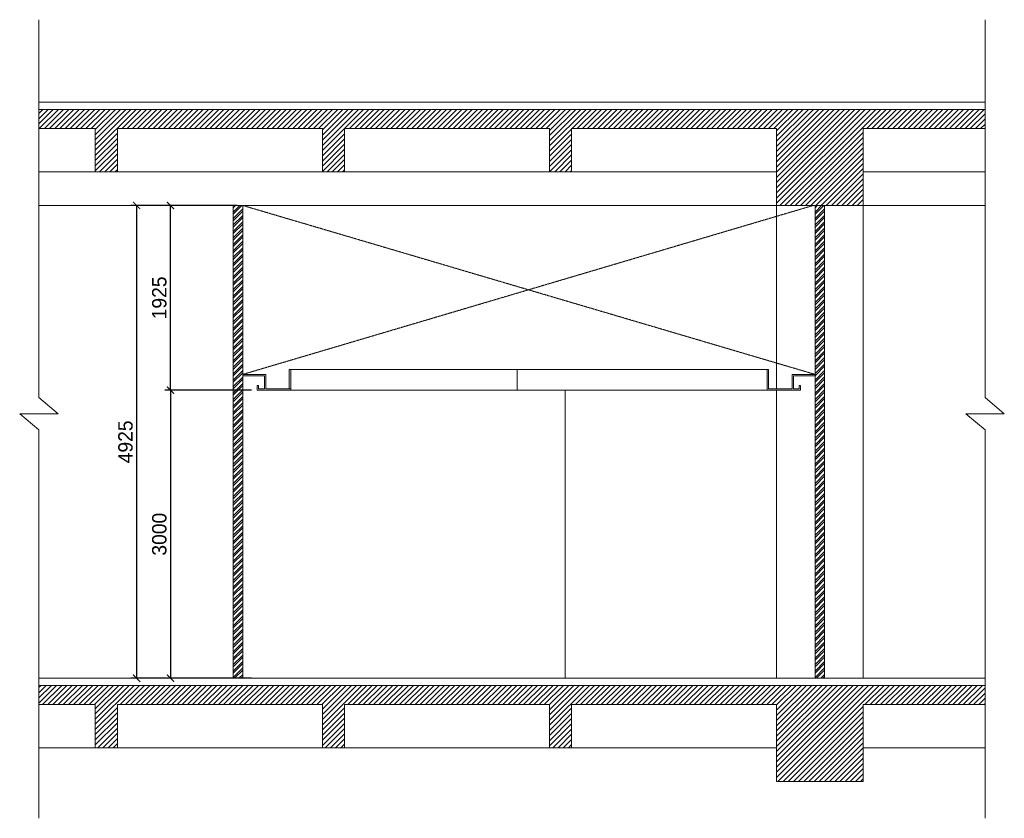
# Model space of a CAD drawing. Header units: millimetres. Extents: x 325 to 175091, y -14729 to 20560.
# Tile 25 of 25: x 164834 to 175091, y 4283 to 12603. Entities that reach past the tile are written whole.
import ezdxf

# ---------------------------------------------------------------- set-up
doc = ezdxf.new("R2010")
doc.units = ezdxf.units.MM
doc.header["$LTSCALE"] = 2.5
doc.linetypes.add('HIDDEN', pattern=[0.375, 0.25, -0.125])
doc.layers.get('0').update_dxf_attribs({"color": 8, "lineweight": 5})
doc.layers.get('Defpoints').update_dxf_attribs({"color": 8, "lineweight": 5})
for name, color, linetype, lineweight in [('Dimension', 8, 'Continuous', 5), ('ELEVATION 1', 8, 'Continuous', 5), ('ELEVATION 3', 8, 'Continuous', 5), ('ELEVATION 4', 8, 'Continuous', 5), ('ELEVATION 5', 8, 'Continuous', 5), ('ELEVATION-4', 8, 'Continuous', 5), ('FURNITURES', 8, 'Continuous', 5), ('HATCH LIGHT', 8, 'Continuous', 5), ('HATCH MEDIUM', 8, 'Continuous', 5)]:
    doc.layers.add(name, color=color, linetype=linetype, lineweight=lineweight)
doc.dimstyles.new('AJKD_75', dxfattribs={"dimscale": 75, "dimtxt": 2, "dimasz": 1, "dimexe": 0.8, "dimexo": 0.8, "dimgap": 0.5, "dimtad": 1, "dimdec": 0, "dimzin": 0, "dimdsep": 46, "dimtxsty": 'Standard', "dimblk": 'ARCHTICK', "dimcen": 0.125, "dimclrd": 251, "dimclre": 251, "dimclrt": 42, "dimadec": 0, "dimazin": 0, "dimtfac": 1, "dimtdec": 0, "dimtix": 1, "dimtmove": 0, "dimatfit": 3, "dimfxl": 1, "dimtolj": 1, "dimtzin": 0, "dimarcsym": 1})
pattern_1 = [(45, (27056.054, 0), (-26.940768, 26.940768), [])]

# ---------------------------------------------------------------- blocks, each defined once
blk = doc.blocks.new('_ArchTick')
at = {"color": 0, "linetype": 'ByBlock', "const_width": 0.15}
blk.add_lwpolyline([(-0.5, -0.5), (0.5, 0.5)], dxfattribs=at)
blk = doc.blocks.new('*D107')
at = {"layer": 'Defpoints', "color": 0, "transparency": 16777216}
for p in [(167158, 10668), (166052, 5743), (167158, 5743)]:
    blk.add_point(p, dxfattribs=at)
at = {"layer": 'FURNITURES', "color": 251, "lineweight": -2, "transparency": 16777216}
for p, q in [((167098, 10668), (165992, 10668)), ((166052, 10668), (166052, 5743)), ((167098, 5743), (165992, 5743))]:
    blk.add_line(p, q, dxfattribs=at)
at = {"layer": 'FURNITURES', "color": 251, "lineweight": -2, "transparency": 16777216, "xscale": 75, "yscale": 75, "zscale": 75}
for p, rotation in [((166052, 10668), 90), ((166052, 5743), 270)]:
    blk.add_blockref('_ArchTick', p, dxfattribs=dict(at, rotation=rotation))
at = {"layer": 'FURNITURES', "color": 42, "transparency": 16777216, "insert": (165936, 8205), "char_height": 150, "attachment_point": 5, "rotation": 90}
blk.add_mtext('\\A1;4925', dxfattribs=at)
blk = doc.blocks.new('*D108')
at = {"layer": 'Defpoints', "color": 0, "transparency": 16777216}
for p in [(167308, 8743), (166405, 5743), (167308, 5743)]:
    blk.add_point(p, dxfattribs=at)
at = {"layer": 'FURNITURES', "color": 251, "lineweight": -2, "transparency": 16777216}
for p, q in [((167248, 8743), (166345, 8743)), ((166405, 8743), (166405, 5743)), ((167248, 5743), (166345, 5743))]:
    blk.add_line(p, q, dxfattribs=at)
at = {"layer": 'FURNITURES', "color": 251, "lineweight": -2, "transparency": 16777216, "xscale": 75, "yscale": 75, "zscale": 75}
for p, rotation in [((166405, 8743), 90), ((166405, 5743), 270)]:
    blk.add_blockref('_ArchTick', p, dxfattribs=dict(at, rotation=rotation))
at = {"layer": 'FURNITURES', "color": 42, "transparency": 16777216, "insert": (166289, 7243), "char_height": 150, "attachment_point": 5, "rotation": 90}
blk.add_mtext('\\A1;3000', dxfattribs=at)
blk = doc.blocks.new('*D109')
at = {"layer": 'Defpoints', "color": 0, "transparency": 16777216}
for p in [(166405, 10668), (167158, 10668), (167308, 8743)]:
    blk.add_point(p, dxfattribs=at)
at = {"layer": 'FURNITURES', "color": 251, "lineweight": -2, "transparency": 16777216}
for p, q in [((167098, 10668), (166345, 10668)), ((166405, 8743), (166405, 10668)), ((167248, 8743), (166345, 8743))]:
    blk.add_line(p, q, dxfattribs=at)
at = {"layer": 'FURNITURES', "color": 251, "lineweight": -2, "transparency": 16777216, "xscale": 75, "yscale": 75, "zscale": 75}
for p, rotation in [((166405, 10668), 90), ((166405, 8743), 270)]:
    blk.add_blockref('_ArchTick', p, dxfattribs=dict(at, rotation=rotation))
at = {"layer": 'FURNITURES', "color": 42, "transparency": 16777216, "insert": (166289, 9705), "char_height": 150, "attachment_point": 5, "rotation": 90}
blk.add_mtext('\\A1;1925', dxfattribs=at)

msp = doc.modelspace()

# ---------------------------------------------------------------- hatches: boundary and pattern name
at = {"layer": 'Dimension', "true_color": 0x636466}
h = msp.add_hatch(dxfattribs=at)
h.set_pattern_fill('ANSI32', color=251, scale=5)
h.paths.add_polyline_path([(167157.7, 10667.9), (167057.7, 10667.9), (167057.7, 5742.9), (167157.7, 5742.9)])
h.paths.add_polyline_path([(173219.7, 10667.9), (173119.7, 10667.9), (173119.7, 5742.9), (173219.7, 5742.9)])
at = {"layer": 'HATCH LIGHT'}
h = msp.add_hatch(dxfattribs=at)
h.set_pattern_fill('ANSI31', color=256, scale=12)
h.set_pattern_definition(pattern_1)
h.paths.add_polyline_path([(172719.7, 11467.9), (170583.7, 11467.9), (170583.7, 11017.9), (170353.7, 11017.9), (170353.7, 11467.9), (168217.7, 11467.9), (168217.7, 11017.9), (167987.7, 11017.9), (167987.7, 11467.9), (165851.7, 11467.9), (165851.7, 11017.9), (165621.7, 11017.9), (165621.7, 11467.9), (165033.7, 11467.9), (165033.7, 11667.9), (174891.2, 11667.9), (174891.2, 11467.9), (173619.7, 11467.9), (173619.7, 10667.9), (172719.7, 10667.9)])
h = msp.add_hatch(dxfattribs=at)
h.set_pattern_fill('ANSI31', color=256, scale=12)
h.set_pattern_definition(pattern_1)
h.paths.add_polyline_path([(165033.7, 5467.9), (165033.7, 5667.9), (174891.2, 5667.9), (174891.2, 5467.9), (173619.7, 5467.9), (173619.7, 4667.9), (172719.7, 4667.9), (172719.7, 5467.9), (170583.7, 5467.9), (170583.7, 5017.9), (170353.7, 5017.9), (170353.7, 5467.9), (168217.7, 5467.9), (168217.7, 5017.9), (167987.7, 5017.9), (167987.7, 5467.9), (165851.7, 5467.9), (165851.7, 5017.9), (165621.7, 5017.9), (165621.7, 5467.9)])

# ---------------------------------------------------------------- linework, layer by layer
at = {"layer": 'ELEVATION 1'}
for p, q in [((174891.2, 11667.9), (165033.7, 11667.9)), ((165033.7, 11467.9), (165621.7, 11467.9)), ((165621.7, 11467.9), (165621.7, 11017.9)), ((165851.7, 11017.9), (165851.7, 11467.9)), ((165851.7, 11467.9), (167987.7, 11467.9)), ((167987.7, 11467.9), (167987.7, 11017.9)), ((168217.7, 11017.9), (168217.7, 11467.9)), ((168217.7, 11467.9), (170353.7, 11467.9)), ((170353.7, 11467.9), (170353.7, 11017.9)), ((170583.7, 11017.9), (170583.7, 11467.9)), ((170583.7, 11467.9), (172719.7, 11467.9)), ((172719.7, 11467.9), (172719.7, 10667.9)), ((173619.7, 10667.9), (173619.7, 11467.9)), ((173619.7, 11467.9), (174891.2, 11467.9)), ((165621.7, 11017.9), (165851.7, 11017.9)), ((167987.7, 11017.9), (168217.7, 11017.9)), ((170353.7, 11017.9), (170583.7, 11017.9)), ((167057.7, 10667.9), (167057.7, 5742.9)), ((167157.7, 10667.9), (167157.7, 5742.9)), ((172719.7, 10667.9), (173619.7, 10667.9)), ((173119.7, 10667.9), (173119.7, 5742.9)), ((173219.7, 10667.9), (173219.7, 5742.9)), ((174891.2, 5667.9), (165033.7, 5667.9)), ((165033.7, 5467.9), (165621.7, 5467.9)), ((165621.7, 5467.9), (165621.7, 5017.9)), ((165851.7, 5017.9), (165851.7, 5467.9)), ((165851.7, 5467.9), (167987.7, 5467.9)), ((167987.7, 5467.9), (167987.7, 5017.9)), ((168217.7, 5017.9), (168217.7, 5467.9)), ((168217.7, 5467.9), (170353.7, 5467.9)), ((170353.7, 5467.9), (170353.7, 5017.9)), ((170583.7, 5017.9), (170583.7, 5467.9)), ((170583.7, 5467.9), (172719.7, 5467.9)), ((172719.7, 5467.9), (172719.7, 4667.9)), ((173619.7, 4667.9), (173619.7, 5467.9)), ((173619.7, 5467.9), (174891.2, 5467.9)), ((165621.7, 5017.9), (165851.7, 5017.9)), ((167987.7, 5017.9), (168217.7, 5017.9)), ((170353.7, 5017.9), (170583.7, 5017.9)), ((172719.7, 4667.9), (173619.7, 4667.9))]:
    msp.add_line(p, q, dxfattribs=at)
at = {"layer": 'ELEVATION 3'}
for p, q in [((167642.7, 8757.9), (167642.7, 8957.9)), ((167642.7, 8957.9), (167657.7, 8957.9)), ((167657.7, 8742.9), (167657.7, 8957.9)), ((172619.7, 8957.9), (172619.7, 8742.9)), ((172619.7, 8957.9), (172634.7, 8957.9)), ((172634.7, 8957.9), (172634.7, 8757.9)), ((167397.7, 8907.9), (167157.7, 8907.9)), ((167382.7, 8892.9), (167157.7, 8892.9)), ((167382.7, 8757.9), (167382.7, 8892.9)), ((167397.7, 8757.9), (167397.7, 8907.9)), ((172879.7, 8757.9), (172879.7, 8907.9)), ((172879.7, 8907.9), (173119.7, 8907.9)), ((172894.7, 8757.9), (172894.7, 8892.9)), ((172894.7, 8892.9), (173119.7, 8892.9)), ((167307.7, 8742.9), (167307.7, 8792.9)), ((167322.7, 8792.9), (167307.7, 8792.9)), ((167307.7, 8742.9), (167657.7, 8742.9)), ((167322.7, 8757.9), (167322.7, 8792.9)), ((167382.7, 8757.9), (167322.7, 8757.9)), ((167397.7, 8757.9), (167657.7, 8757.9)), ((172619.7, 8742.9), (172969.7, 8742.9)), ((172634.7, 8757.9), (172879.7, 8757.9)), ((172894.7, 8757.9), (172954.7, 8757.9)), ((172954.7, 8757.9), (172954.7, 8792.9)), ((172954.7, 8792.9), (172969.7, 8792.9)), ((172969.7, 8742.9), (172969.7, 8792.9))]:
    msp.add_line(p, q, dxfattribs=at)
at = {"layer": 'ELEVATION 4'}
for p, q in [((172719.7, 11017.9), (165033.7, 11017.9)), ((174891.2, 11017.9), (173619.7, 11017.9)), ((172719.7, 10667.9), (165033.7, 10667.9)), ((172719.7, 10667.9), (172719.7, 8757.9)), ((173619.7, 10667.9), (173619.7, 5742.9)), ((174891.2, 10667.9), (173619.7, 10667.9)), ((167657.7, 8957.9), (172619.7, 8957.9)), ((172719.7, 8742.9), (172719.7, 5742.9))]:
    msp.add_line(p, q, dxfattribs=at)
for points in [[(165033.7, 11742.9), (174891.2, 11742.9)], [(165033.7, 5742.9), (174891.2, 5742.9)]]:
    msp.add_lwpolyline(points, dxfattribs=at)
at = {"layer": 'ELEVATION 5'}
msp.add_line((170515.7, 8742.9), (170515.7, 5742.9), dxfattribs=at)
at = {"layer": 'ELEVATION-4'}
for p, q in [((172719.7, 5017.9), (165033.7, 5017.9)), ((174891.2, 5017.9), (173619.7, 5017.9))]:
    msp.add_line(p, q, dxfattribs=at)
at = {"layer": 'HATCH LIGHT', "linetype": 'HIDDEN', "ltscale": 5}
for p, q in [((173119.7, 8907.9), (167157.7, 10667.9)), ((167157.7, 8907.9), (173100.8, 10667.9))]:
    msp.add_line(p, q, dxfattribs=at)
at = {"layer": 'HATCH LIGHT'}
for p, q in [((170015.7, 8742.9), (170015.7, 8957.9)), ((167657.7, 8742.9), (172619.7, 8742.9))]:
    msp.add_line(p, q, dxfattribs=at)
at = {"layer": 'HATCH MEDIUM', "ltscale": 1.5}
for points in [[(165033.7, 12603.1), (165033.7, 8667.1), (165233.7, 8498.4), (164833.7, 8498.4), (165033.7, 8329.8), (165033.7, 4283.4)], [(174891.2, 12603.1), (174891.2, 8667.1), (175091.2, 8498.4), (174691.2, 8498.4), (174891.2, 8329.8), (174891.2, 4283.4)]]:
    msp.add_lwpolyline(points, dxfattribs=at)

# ---------------------------------------------------------------- dimensions: what is measured, and where the dimension line sits
at = {"layer": 'FURNITURES'}
for base, p1, p2, picture, middle in [((166052.2, 5742.9), (167157.7, 10667.9), (167157.7, 5742.9), '*D107', (165935.9, 8205.4)), ((166404.8, 10667.9), (167307.7, 8742.9), (167157.7, 10667.9), '*D109', (166288.6, 9705.4)), ((166404.8, 5742.9), (167307.7, 8743.3), (167307.7, 5742.9), '*D108', (166288.6, 7243.1))]:
    dim = msp.add_linear_dim(base=base, p1=p1, p2=p2, angle=90, dimstyle='AJKD_75', dxfattribs=at)
    dim.commit()
    dim.dimension.update_dxf_attribs({"geometry": picture, "text_midpoint": middle})

doc.saveas('drawing.dxf')
